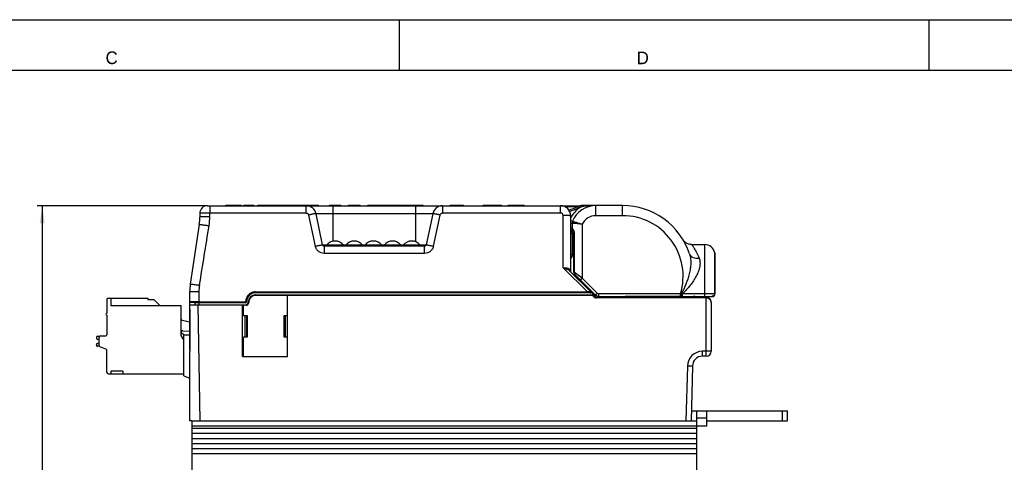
# Model space of a CAD drawing. Header units: millimetres. Extents: x 0 to 594, y 0 to 420.
# Tile 103 of 117: x 204 to 399, y 332 to 420. Entities that reach past the tile are written whole.
import ezdxf

# ---------------------------------------------------------------- set-up
doc = ezdxf.new("R2010")
doc.units = ezdxf.units.MM
doc.header["$LTSCALE"] = 32.67
doc.layers.get('0').update_dxf_attribs({"linetype": 'CONTINUOUS'})
doc.layers.add('3_ALL_AXES', color=7, linetype='CONTINUOUS')
doc.styles.get("Standard").update_dxf_attribs({"font": 'txt', "width": 0.85})
doc.styles.add('TEXTSTYLE_2', font='trium.ttf')
doc.dimstyles.new('DIMSTYLE_7', dxfattribs={"dimtxt": 3.5, "dimasz": 3.5, "dimexe": 1, "dimexo": 0.5, "dimgap": 0.875, "dimtad": 1, "dimdec": 0, "dimdsep": 46, "dimtxsty": 'STANDARD', "dimblk": '_FILLED', "dimblk1": '_FILLED', "dimblk2": '_FILLED', "dimcen": 0.09, "dimadec": 4, "dimazin": 2, "dimtp": 0.2, "dimtm": 0.2, "dimtfac": 1, "dimtdec": 0, "dimtofl": 0, "dimtmove": 0, "dimatfit": 3, "dimldrblk": '_FILLED', "dimfxl": 1, "dimtolj": 1, "dimarcsym": 0})

# ---------------------------------------------------------------- blocks, each defined once
blk = doc.blocks.new('_FILLED')
at = {"color": 0, "linetype": 'BYBLOCK'}
blk.add_solid([(0, 0), (-1, 0.143), (-1, -0.143)], dxfattribs=at)
blk = doc.blocks.new('*D6')
at = {"color": 2, "linetype": 'CONTINUOUS'}
for p, q in [((240.91, 383.11), (207.19, 383.11)), ((208.19, 383.11), (208.19, 311.73)), ((208.19, 240.34), (208.19, 311.73)), ((337.37, 240.34), (207.19, 240.34))]:
    blk.add_line(p, q, dxfattribs=at)
at = {"color": 2, "linetype": 'CONTINUOUS', "xscale": 3.5, "yscale": 3.5, "zscale": 3.5}
for p, rotation in [((208.19, 383.11), 90), ((208.19, 240.34), 270)]:
    blk.add_blockref('_FILLED', p, dxfattribs=dict(at, rotation=rotation))
at = {"color": 2, "linetype": 'CONTINUOUS', "insert": (203.82, 311.73), "char_height": 3.5, "width": 10.875, "attachment_point": 2, "rotation": 90, "line_spacing_factor": 0.9}
blk.add_mtext('143', dxfattribs=at)

msp = doc.modelspace()

# ---------------------------------------------------------------- linework, layer by layer
at = {"color": 2, "linetype": 'CONTINUOUS'}
for p, q in [((0, 420), (594, 420)), ((279, 410), (279, 420))]:
    msp.add_line(p, q, dxfattribs=at)
at = {"color": 7, "linetype": 'CONTINUOUS'}
for p, q in [((384, 410), (384, 420)), ((20, 410), (570.21398, 410)), ((240.92248, 383.10778), (314.88141, 383.10778)), ((244.5598, 383.10778), (244.5598, 383.20778)), ((244.5598, 383.20778), (247.68724, 383.20778)), ((244.62247, 383.10778), (244.62247, 383.20778)), ((245.17609, 383.10778), (245.17609, 383.20778)), ((245.58974, 383.10778), (245.58974, 383.20778)), ((247.62247, 383.10778), (247.62247, 383.20778)), ((247.68724, 383.10778), (247.68724, 383.20778)), ((248.12247, 383.10778), (248.12247, 383.20778)), ((248.12247, 383.20778), (250.12247, 383.20778)), ((250.12247, 383.10778), (250.12247, 383.20778)), ((250.94754, 383.10778), (250.94754, 383.20778)), ((250.94754, 383.20778), (255.86565, 383.20778)), ((251.10214, 383.10778), (251.10214, 383.20778)), ((251.11161, 383.10778), (251.11161, 383.20778)), ((251.19267, 383.10778), (251.19267, 383.20778)), ((251.9637, 383.10778), (251.9637, 383.20778)), ((252.1988, 383.10778), (252.1988, 383.20778)), ((252.38737, 383.10778), (252.38737, 383.20778)), ((252.43166, 383.10778), (252.43166, 383.20778)), ((253.0935, 383.10778), (253.0935, 383.20778)), ((253.30075, 383.10778), (253.30075, 383.20778)), ((253.9871, 383.10778), (253.9871, 383.20778)), ((254.10102, 383.10778), (254.10102, 383.20778)), ((254.13556, 383.10778), (254.13556, 383.20778)), ((254.63556, 383.10778), (254.63556, 383.20778)), ((255.86565, 383.10778), (255.86565, 383.20778)), ((255.87038, 383.20778), (262.92247, 383.20778)), ((256.10743, 383.10778), (256.10743, 383.20778)), ((256.32024, 383.10778), (256.32024, 383.20778)), ((257.13919, 383.10778), (257.13919, 383.20778)), ((257.37428, 383.10778), (257.37428, 383.20778)), ((257.70297, 383.10778), (257.70297, 383.20778)), ((259.12247, 383.10778), (259.12247, 383.20778)), ((259.26231, 383.10778), (259.26231, 383.20778)), ((259.56453, 383.10778), (259.56453, 383.20778)), ((259.65729, 383.10778), (259.65729, 383.20778)), ((259.71913, 383.10778), (259.71913, 383.20778)), ((259.81384, 383.10778), (259.81384, 383.20778)), ((260.96008, 383.10778), (260.96008, 383.20778)), ((261.02275, 383.10778), (261.02275, 383.20778)), ((261.06036, 383.10778), (261.06036, 383.20778)), ((261.39601, 383.10778), (261.39601, 383.20778)), ((262.03807, 383.10778), (262.03807, 383.20778)), ((262.28041, 383.10778), (262.28041, 383.20778)), ((262.92247, 383.10778), (262.92247, 383.20778)), ((265.12247, 383.10778), (265.12247, 383.20778)), ((265.12247, 383.20778), (267.36997, 383.20778)), ((267.32247, 383.10778), (267.32247, 383.20778)), ((267.36997, 383.10778), (267.36997, 383.20778)), ((268.87651, 383.10778), (268.87651, 383.20778)), ((268.87651, 383.20778), (271.16997, 383.20778)), ((270.4637, 383.10778), (270.4637, 383.20778)), ((271.16997, 383.10778), (271.16997, 383.20778)), ((272.72247, 383.10778), (272.72247, 383.20778)), ((272.72247, 383.20778), (280.13361, 383.20778)), ((274.92247, 383.10778), (274.92247, 383.20778)), ((276.47651, 383.10778), (276.47651, 383.20778)), ((276.52247, 383.10778), (276.52247, 383.20778)), ((278.72247, 383.10778), (278.72247, 383.20778)), ((278.76997, 383.10778), (278.76997, 383.20778)), ((279.62247, 383.10778), (279.62247, 383.20778)), ((279.66565, 383.10778), (279.66565, 383.20778)), ((280.13361, 383.10778), (280.13361, 383.20778)), ((280.27651, 383.10778), (280.27651, 383.20778)), ((280.27651, 383.20778), (283.67644, 383.20778)), ((282.56997, 383.10778), (282.56997, 383.20778)), ((283.62247, 383.10778), (283.62247, 383.20778)), ((283.67644, 383.10778), (283.67644, 383.20778)), ((289.07024, 383.10778), (289.07024, 383.20778)), ((289.07024, 383.20778), (291.67644, 383.20778)), ((289.12247, 383.10778), (289.12247, 383.20778)), ((290.59531, 383.10778), (290.59531, 383.20778)), ((290.6162, 383.10778), (290.6162, 383.20778)), ((290.94873, 383.10778), (290.94873, 383.20778)), ((291.67644, 383.10778), (291.67644, 383.20778)), ((295.54935, 383.10778), (295.54935, 383.20778)), ((295.54935, 383.20778), (299.19803, 383.20778)), ((299.19803, 383.10778), (299.19803, 383.20778)), ((300.5598, 383.10778), (300.5598, 383.20778)), ((300.5598, 383.20778), (303.68724, 383.20778)), ((300.62247, 383.10778), (300.62247, 383.20778)), ((301.17609, 383.10778), (301.17609, 383.20778)), ((301.58974, 383.10778), (301.58974, 383.20778)), ((303.62247, 383.10778), (303.62247, 383.20778)), ((303.68724, 383.10778), (303.68724, 383.20778)), ((323.20318, 383.13193), (315.18858, 383.13193)), ((239.42247, 381.60778), (239.42247, 380.85547)), ((263.77003, 375.34542), (262.45681, 381.52361)), ((285.58426, 381.52361), (284.27105, 375.34542)), ((312.92247, 370.19641), (312.92247, 381.10778)), ((239.31129, 379.36842), (237.53366, 367.54715)), ((313.1986, 379.64062), (313.1986, 378.63193)), ((313.41902, 378.13193), (312.92247, 378.13193)), ((312.92247, 378.10778), (313.43235, 378.10778)), ((313.58057, 369.83963), (313.58057, 377.63351)), ((283.97759, 375.10778), (264.06349, 375.10778)), ((336.90015, 375.40193), (336.86928, 375.40219)), ((336.90015, 375.40193), (339.4932, 375.40193)), ((341.4647, 365.43193), (341.4647, 373.71134)), ((316.85176, 366.07849), (312.78649, 370.14376)), ((317.78827, 365.42483), (313.72702, 369.48608)), ((237.42247, 354.50778), (237.42247, 366.0601)), ((250.42247, 365.90778), (316.78105, 365.90778)), ((250.52247, 365.40778), (317.52247, 365.40778)), ((256.80247, 353.20778), (256.80247, 365.40778)), ((317.82247, 365.10778), (316.86441, 366.06584)), ((317.73461, 364.99564), (317.41034, 365.31991)), ((317.62247, 365.10778), (317.82247, 365.10778)), ((318.11341, 365.20778), (317.72247, 365.20778)), ((317.78128, 364.95778), (339.76913, 364.95778)), ((339.76913, 364.90778), (317.94672, 364.90778)), ((318.37247, 364.95778), (318.37247, 365.13974)), ((318.49538, 365.13193), (341.1647, 365.13193)), ((322.32982, 364.95778), (322.32678, 365.13193)), ((323.72247, 364.95778), (323.72247, 365.10778)), ((334.72247, 364.95778), (334.72247, 365.13193)), ((339.65264, 365.13193), (339.73729, 364.95778)), ((220.99247, 364.49778), (220.99247, 361.79778)), ((221.29247, 364.79778), (229.14247, 364.79778)), ((221.79247, 364.79778), (221.79247, 363.29778)), ((221.79247, 363.29778), (235.72247, 363.29778)), ((229.14247, 364.79778), (229.14247, 364.50445)), ((229.14247, 364.50445), (230.28581, 364.50445)), ((230.28581, 364.50445), (231.49247, 363.29778)), ((235.72247, 357.36881), (235.72247, 363.29778)), ((237.52247, 363.95778), (248.42499, 363.95778)), ((237.52247, 363.45778), (248.52306, 363.45778)), ((238.48059, 363.45779), (238.48059, 363.85778)), ((247.89282, 353.20778), (247.89282, 363.45778)), ((247.89282, 363.15778), (248.09282, 363.15778)), ((248.09282, 362.95778), (247.89282, 362.95778)), ((248.09282, 361.34597), (248.09282, 363.45778)), ((249.39282, 364.89464), (249.39282, 364.89813)), ((340.76913, 363.95778), (340.76913, 354.25778)), ((220.99247, 361.39778), (220.99247, 357.49778)), ((248.09282, 362.20641), (247.89282, 362.20641)), ((247.89282, 362.19071), (248.09282, 362.19071)), ((248.09282, 361.34597), (248.79282, 361.34597)), ((248.64278, 361.22024), (248.69292, 361.22053)), ((248.64282, 361.34597), (248.64282, 357.0572)), ((248.69282, 361.34597), (248.69282, 357.05601)), ((248.79282, 361.34597), (248.79282, 357.04728)), ((256.11282, 357.04728), (256.11282, 361.34597)), ((256.11282, 361.34597), (256.80247, 361.34597)), ((256.21282, 357.05601), (256.21282, 361.34597)), ((237.42247, 360.02115), (235.95524, 360.35854)), ((219.12247, 357.22278), (219.59511, 357.22278)), ((219.79247, 357.29778), (220.79247, 357.29778)), ((236.22247, 356.50278), (235.72247, 357.36881)), ((236.03556, 358.30324), (237.42247, 358.24268)), ((236.22247, 349.35778), (236.22247, 357.50352)), ((237.42247, 357.45778), (236.22247, 357.45778)), ((218.92247, 357.02278), (218.92247, 356.90807)), ((218.92247, 355.42278), (218.92247, 355.5375)), ((219.11836, 356.66399), (219.49247, 356.58106)), ((219.49247, 355.86451), (219.11836, 355.78157)), ((219.54312, 355.22278), (219.12247, 355.22278)), ((219.49247, 355.38837), (219.49247, 356.99778)), ((248.09282, 353.20778), (248.09282, 357.04728)), ((248.79282, 357.04728), (248.09282, 357.04728)), ((256.80247, 357.04728), (256.11282, 357.04728)), ((219.66569, 355.11647), (220.81926, 354.70355)), ((220.99247, 350.09778), (220.99247, 354.43166)), ((237.42247, 340.45778), (237.42247, 354.20778)), ((237.43608, 354.20778), (237.42247, 354.20778)), ((247.89282, 353.20778), (256.80247, 353.20778)), ((339.76913, 353.25778), (339.05263, 353.25778)), ((337.05331, 351.31003), (336.76913, 340.45778)), ((221.29247, 349.79778), (236.22247, 349.79778)), ((221.79247, 350.29778), (221.79247, 349.79778)), ((224.14247, 350.29778), (221.79247, 350.29778)), ((224.14247, 350.29778), (224.14247, 349.79778)), ((236.22247, 349.35778), (237.42247, 348.92102)), ((337.87247, 342.45778), (337.87247, 340.46807)), ((339.87247, 342.45778), (339.87247, 339.38554)), ((354.87247, 340.45778), (354.87247, 342.45778)), ((355.87247, 340.45778), (355.87247, 342.45778)), ((237.87247, 340.45778), (237.42247, 340.45778)), ((339.87247, 340.45778), (355.87247, 340.45778)), ((339.87247, 339.38554), (337.87247, 339.38554))]:
    msp.add_line(p, q, dxfattribs=at)
at = {"color": 9, "linetype": 'CONTINUOUS'}
for p, q in [((241.40771, 383.10778), (241.40771, 381.66013)), ((255.87038, 383.10778), (255.87038, 383.20778)), ((256.01189, 383.10778), (256.01189, 383.20778)), ((256.37038, 383.10778), (256.37038, 383.20778)), ((256.51189, 383.10778), (256.51189, 383.20778)), ((256.73027, 383.10778), (256.73027, 383.20778)), ((256.97231, 383.10778), (256.97231, 383.20778)), ((257.10401, 383.10778), (257.10401, 383.20778)), ((257.38905, 383.10778), (257.38905, 383.20778)), ((257.88905, 383.10778), (257.88905, 383.20778)), ((258.40158, 383.10778), (258.40158, 383.20778)), ((258.93449, 383.10778), (258.93449, 383.20778)), ((260.50052, 381.66013), (260.50052, 383.10778)), ((265.82054, 376.06821), (265.82054, 383.10778)), ((269.04963, 383.10778), (269.04963, 383.20778)), ((269.50005, 383.10778), (269.50005, 383.20778)), ((269.77888, 383.10778), (269.77888, 383.20778)), ((269.95353, 383.10778), (269.95353, 383.20778)), ((270.11381, 383.10778), (270.11381, 383.20778)), ((270.25994, 383.10778), (270.25994, 383.20778)), ((270.36449, 383.10778), (270.36449, 383.20778)), ((270.77164, 383.10778), (270.77164, 383.20778)), ((270.98765, 383.10778), (270.98765, 383.20778)), ((271.12624, 383.10778), (271.12624, 383.20778)), ((275.60997, 383.10778), (275.60997, 383.20778)), ((280.57641, 383.10778), (280.57641, 383.20778)), ((281.42707, 383.10778), (281.42707, 383.20778)), ((282.22054, 375.94797), (282.22054, 383.10778)), ((282.26394, 383.10778), (282.26394, 383.20778)), ((287.54056, 383.10778), (287.54056, 381.66013)), ((290.799, 383.10778), (290.799, 383.20778)), ((295.79012, 383.10778), (295.79012, 383.20778)), ((296.48285, 383.10778), (296.48285, 383.20778)), ((297.43584, 383.10778), (297.43584, 383.20778)), ((298.72519, 383.10778), (298.72519, 383.20778)), ((310.92247, 381.66013), (310.92247, 383.10778)), ((314.26053, 382.90778), (311.79194, 382.90778)), ((314.48349, 382.67882), (314.35907, 382.9518)), ((314.78464, 382.78324), (314.71335, 383.07465)), ((317.90318, 381.13193), (317.90318, 383.13193)), ((323.20318, 381.13193), (323.20318, 383.13193)), ((241.40017, 380.92448), (241.40771, 381.66013)), ((260.50057, 381.66013), (241.40771, 381.66013)), ((260.9896, 381.26403), (262.30274, 375.08621)), ((285.58426, 381.52361), (262.45681, 381.52361)), ((285.73829, 375.086), (287.05147, 381.26403)), ((310.92254, 381.66013), (287.54051, 381.66013)), ((311.42247, 370.81813), (311.42247, 381.16006)), ((323.20318, 381.13193), (317.90318, 381.13193)), ((312.92247, 380.16033), (313.27246, 380.01779)), ((312.92247, 379.64062), (313.1986, 379.64062)), ((312.92247, 378.63193), (313.1986, 378.63193)), ((315.1986, 379.42993), (315.19855, 368.72165)), ((313.58057, 377.60778), (312.92247, 377.60778)), ((312.9594, 373.40778), (312.9594, 378.10778)), ((313.28043, 373.40778), (313.28043, 377.60778)), ((313.58057, 377.63351), (313.70789, 377.6335)), ((313.70789, 369.83963), (313.70789, 377.6335)), ((263.77003, 375.34541), (264.61198, 375.34541)), ((264.06347, 375.10778), (264.06347, 373.66013)), ((267.83297, 375.34541), (268.41198, 375.34541)), ((271.63297, 375.34541), (272.21198, 375.34541)), ((275.43297, 375.34541), (276.01198, 375.34541)), ((279.23297, 375.34541), (279.81198, 375.34541)), ((283.03297, 375.34541), (284.27105, 375.34541)), ((283.9776, 373.66013), (283.9776, 375.10778)), ((339.4932, 365.13193), (339.4932, 375.40193)), ((283.97791, 373.66013), (264.06338, 373.66013)), ((312.92247, 373.40778), (313.28043, 373.40778)), ((341.45967, 373.76664), (341.45967, 365.63727)), ((311.42247, 370.81813), (316.22933, 366.01127)), ((312.84048, 370.31855), (312.81387, 370.35319)), ((313.70789, 369.83963), (313.58057, 369.83963)), ((315.19855, 368.72164), (313.70789, 369.83963)), ((313.92247, 369.29063), (313.92247, 369.00778)), ((314.18997, 369.47807), (314.06412, 369.57245)), ((314.72305, 369.07827), (314.63785, 369.14216)), ((314.84505, 368.36805), (315.1986, 368.7216)), ((318.14182, 365.77838), (315.19855, 368.72165)), ((250.42199, 366.01127), (316.22933, 366.01127)), ((250.42247, 366.01127), (250.42247, 365.80778)), ((316.78105, 365.80778), (250.42247, 365.80778)), ((250.52247, 365.30517), (250.52247, 365.40778)), ((317.19821, 365.30517), (250.52247, 365.30517)), ((316.22933, 365.90778), (316.22933, 366.01127)), ((316.78105, 365.80778), (316.78105, 365.90778)), ((317.19821, 365.30517), (317.19821, 365.40778)), ((317.66389, 364.92232), (317.33963, 365.24659)), ((317.62247, 365.30778), (317.9296, 365.30778)), ((317.78827, 365.42483), (318.14182, 365.77838)), ((317.94674, 364.80517), (317.94674, 364.90778)), ((318.49538, 365.13193), (318.49538, 365.63193)), ((334.68142, 365.63193), (318.49538, 365.63193)), ((334.72247, 365.10778), (323.72247, 365.10778)), ((334.62247, 364.95778), (334.62247, 365.10778)), ((334.68142, 365.13193), (334.68142, 365.63193)), ((334.81375, 365.62258), (334.68142, 365.63193)), ((335.09251, 365.65752), (334.81375, 365.62258)), ((339.4932, 365.65752), (335.09251, 365.65752)), ((335.09252, 365.13193), (335.09252, 365.65752)), ((337.46565, 365.13193), (337.46333, 365.11458)), ((338.56286, 364.97679), (339.17211, 364.97679)), ((339.0967, 365.13193), (339.17211, 364.97679)), ((339.49127, 365.13193), (339.17211, 364.97679)), ((339.76913, 353.25778), (339.76913, 364.95778)), ((341.1647, 365.18684), (341.1647, 365.13193)), ((341.46464, 365.63407), (341.46444, 365.63472)), ((238.60883, 364.06133), (238.32411, 364.06115)), ((238.74603, 363.35493), (238.47628, 363.35483)), ((248.42498, 363.85778), (238.48059, 363.85778)), ((239.06865, 364.06134), (238.60883, 364.06133)), ((239.02426, 363.35517), (238.74603, 363.35493)), ((239.02426, 363.35517), (239.02426, 363.45778)), ((239.02426, 363.35517), (239.42247, 340.45778)), ((247.89282, 363.35517), (239.02426, 363.35517)), ((239.22606, 364.06127), (239.06865, 364.06134)), ((239.22532, 363.95778), (239.22532, 363.45779)), ((239.22606, 364.06127), (239.22606, 363.95778)), ((239.22606, 364.06127), (248.42498, 364.06127)), ((248.5231, 363.35517), (248.09282, 363.35517)), ((248.42498, 363.85778), (248.42498, 364.06127)), ((248.5231, 363.35517), (248.5231, 363.45778)), ((339.76913, 364.80517), (317.94674, 364.80517)), ((340.76913, 363.95778), (340.7675, 363.95778)), ((248.09282, 362.76127), (247.89282, 362.76127)), ((248.34282, 361.34597), (248.34282, 357.0572)), ((256.35247, 361.34597), (256.35247, 357.0572)), ((339.05263, 353.25778), (339.05263, 354.23161)), ((339.76913, 354.23161), (339.05263, 354.23161)), ((336.05366, 351.31014), (335.76948, 340.45778))]:
    msp.add_line(p, q, dxfattribs=at)
at = {"color": 3, "linetype": 'CONTINUOUS'}
for p, q in [((336.82151, 342.45778), (355.87247, 342.45778)), ((337.87247, 341.02384), (339.87247, 341.02384))]:
    msp.add_line(p, q, dxfattribs=at)
at = {"color": 7, "linetype": 'CONTINUOUS'}
for points in [[(313.2781, 378.36159), (313.28235, 378.35504), (313.30069, 378.3273)], [(313.30069, 378.3273), (313.31514, 378.30508), (313.33333, 378.27644), (313.35509, 378.2415), (313.37933, 378.20142), (313.40524, 378.15686), (313.43208, 378.10831), (313.45873, 378.05712), (313.48452, 378.00365), (313.5092, 377.9471), (313.53185, 377.88815), (313.5442, 377.85118)], [(313.54397, 377.85184), (313.55074, 377.82946), (313.56202, 377.78665), (313.57096, 377.74295), (313.57731, 377.69731), (313.5804, 377.65092), (313.58061, 377.63351)], [(336.90015, 375.40193), (336.86652, 375.40222), (336.72265, 375.40982), (336.5797, 375.42777), (336.43841, 375.45596), (336.29952, 375.49425), (336.16375, 375.54244), (336.0318, 375.60028), (335.90436, 375.66746), (335.78208, 375.74365), (335.66561, 375.82843), (335.55554, 375.92138), (335.45246, 376.02202), (335.35688, 376.12981), (335.26931, 376.2442), (335.1902, 376.3646)], [(313.06233, 369.86792), (313.04184, 369.88971), (313.01326, 369.92528), (312.98884, 369.96223), (312.96855, 369.99996), (312.95237, 370.03761), (312.94021, 370.07408), (312.93163, 370.10878), (312.92616, 370.1411), (312.92333, 370.16995), (312.92247, 370.1962)], [(340.90408, 365.13193), (340.95511, 365.13382), (341.02001, 365.14186), (341.08191, 365.15591), (341.14028, 365.17563), (341.19438, 365.20045), (341.24372, 365.22971), (341.2882, 365.26289), (341.3279, 365.29963), (341.36262, 365.33937), (341.39219, 365.38146), (341.41696, 365.4261), (341.43677, 365.47297), (341.45134, 365.52135), (341.46074, 365.5718), (341.46353, 365.59999)], [(341.46354, 365.60001), (341.46423, 365.6122), (341.46459, 365.62337), (341.46471, 365.63407)]]:
    msp.add_lwpolyline(points, dxfattribs=at)
at = {"color": 9, "linetype": 'CONTINUOUS'}
msp.add_lwpolyline([(315.19855, 368.72164), (315.09696, 368.79805), (314.90302, 368.94329)], dxfattribs=at)
at = {"color": 7, "linetype": 'CONTINUOUS'}
for centre, radius, start, end in [((240.92247, 381.60778), 1.5, 90, 180.0000876), ((260.50052, 381.10778), 2, 12, 90), ((287.54056, 381.10778), 2, 90, 168), ((310.92247, 381.10778), 2, 359.9999999, 90), ((306.89347, 399.33059), 18, 288.3655108, 294.5039335), ((317.90318, 378.13193), 5, 90, 157.8414733), ((315.18858, 381.13193), 2, 89.9998795, 114.5272758), ((323.20318, 369.13193), 14, 18.4525202, 90), ((229.42247, 380.85546), 10, 351.4481681, 360), ((314.1986, 379.64062), 1, 157.8418074, 180.0000483), ((313.6986, 378.63193), 0.5, 180, 213.451034), ((264.06347, 375.40778), 0.3, 191.9988987, 270), ((283.9776, 375.40778), 0.3, 270, 348.0010507), ((339.4932, 373.40193), 2, 10.5068421, 90), ((341.1647, 373.71193), 0.3, 0, 10.5068421), ((314.08057, 369.83963), 0.5, 180, 225), ((247.42247, 366.06011), 10, 171.4481658, 180), ((250.42247, 364.10778), 1.8, 90, 179.3921349), ((250.52247, 363.90778), 1.5, 90, 178.5666315), ((250.42247, 364.10778), 1.30005, 90.008082, 145.3144903), ((316.78105, 366.00778), 0.1, 270, 45), ((317.19821, 365.10778), 0.3, 45, 90), ((317.94674, 365.20778), 0.3, 225.0025113, 269.9962167), ((318.49538, 366.13193), 1, 225, 270), ((337.20318, 363.17341), 1.95853, 65.6730621, 90), ((339.76913, 363.90778), 1, 359.979309, 90.0143131), ((339.76913, 363.95778), 1, 359.7690915, 90), ((341.1647, 365.43193), 0.3, 270, 359.9999999), ((221.29247, 364.49778), 0.3, 90, 180), ((237.52247, 364.05778), 0.1, 180, 269.9995615), ((237.52247, 363.35778), 0.1, 90, 180), ((238.38059, 363.85778), 0.1, 0, 89.9999994), ((248.42498, 364.15778), 0.2, 270.0015957, 351.1112943), ((248.5231, 363.95778), 0.5, 269.9962552, 358.5699306), ((248.4231, 364.15778), 0.7, 284.9733118, 319.1627524), ((249.17517, 370.84991), 6.74572, 265.3011692, 266.152386), ((220.99247, 361.59778), 0.2, 90, 270), ((2909.24554, 362.73758), 2671.82307, 180.00342347, 180.18291706), ((236.02247, 360.65091), 0.3, 180, 257.05), ((219.12247, 357.02278), 0.2, 90, 180), ((219.79247, 356.99778), 0.3, 90, 180), ((220.79247, 357.49778), 0.2, 270, 360), ((236.02247, 358.00352), 0.3, 87.5, 270), ((236.02247, 357.50352), 0.2, 0, 90), ((248.93469, 372.44751), 15.22833, 268.9015233, 269.0897869), ((219.17247, 356.90807), 0.25, 180, 257.5), ((219.17247, 355.5375), 0.25, 102.5, 180), ((219.12247, 355.42278), 0.2, 180, 270), ((219.79247, 355.38837), 0.3, 180, 245), ((220.69247, 354.43166), 0.3, 0, 65), ((339.05263, 351.25778), 2, 90, 178.5031029), ((339.76913, 354.25778), 1, 270, 360), ((221.29247, 350.09778), 0.3, 180, 270)]:
    msp.add_arc(centre, radius, start, end, dxfattribs=at)
at = {"color": 9, "linetype": 'CONTINUOUS'}
for centre, radius, start, end in [((306.88838, 399.34343), 18.31379, 288.5662909, 294.5017548), ((317.90318, 378.13193), 5.6, 123.8404704, 152.814417), ((315.18858, 381.13193), 1.7, 103.7457455, 114.5039119), ((315.48545, 380.87648), 2.03148, 99.2232436, 110.1803971), ((229.41124, 381.02788), 11.98938, 350.9649777, 359.5058456), ((310.92245, 381.1601), 0.50003, 359.9952545, 89.989398), ((317.90318, 378.13193), 3, 90, 154.3624919), ((323.20318, 369.13193), 12, 343.0422367, 90), ((-3438.0832, 964.63925), 3725.62895, 350.77439332, 350.95830889), ((312.49839, 373.07824), 0.66572, 322.3765963, 324.2617392), ((348.89444, 398.00819), 45.45994, 217.2550208, 217.4694103), ((325.35721, 379.94911), 15.79292, 217.5752045, 217.710742), ((320.2041, 375.96397), 9.27863, 217.7067579, 217.8994989), ((313.40227, 370.21828), 0.48473, 179.7910323, 182.6074064), ((313.41669, 370.219), 0.49916, 182.6146964, 187.7608667), ((247.44264, 366.02013), 8.19566, 170.748734, 179.2752152), ((998.05064, 357.14889), 758.85607, 179.32235274, 179.47808825), ((250.42247, 364.10778), 1.7, 90, 179.6087493), ((250.43217, 364.01523), 1.99607, 90.2921802, 95.0757829), ((316.78105, 366.00778), 0.2, 270.0000001, 345), ((317.19734, 365.10393), 0.20149, 45.0749566, 64.9711777), ((317.94542, 365.20391), 0.39818, 225.005693, 230.2905892), ((318.49538, 366.13193), 0.5, 225, 270), ((337.20318, 363.17341), 2.25853, 52.9851739, 60.1542989), ((340.99687, 365.63221), 0.46275, 346.8563049, 352.6174055), ((340.99747, 365.6321), 0.46214, 352.6219779, 356.4472009), ((340.95984, 365.63443), 0.49984, 356.4480309, 0.3257999), ((248.42498, 364.15778), 0.3, 270, 352.6476115), ((248.42486, 364.16031), 0.09904, 270.0688539, 279.7509686), ((250.51863, 364.10095), 1.99623, 174.0890284, 178.8733481), ((248.52303, 363.95523), 0.60007, 270.0065497, 358.5614124), ((317.94694, 365.20662), 0.40146, 255.8897053, 269.9710041), ((339.05265, 351.23158), 3.00003, 90.0004701, 178.4995299)]:
    msp.add_arc(centre, radius, start, end, dxfattribs=at)
at = {"color": 7, "linetype": 'CONTINUOUS'}
msp.add_ellipse((250.52247, 363.91127), major_axis=(0, 1.5), ratio=1, start_param=0, end_param=0.852763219, dxfattribs=at)
at = {"color": 9, "linetype": 'CONTINUOUS'}
for points, knots in [([(317.90312, 383.13193), (317.44788, 383.13193), (316.52838, 383.08348), (315.61769, 382.95545), (315.15984, 382.88169)], [0, 0, 0, 0, 0.495367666, 1, 1, 1, 1]), ([(315.15984, 382.88169), (315.16038, 382.91457), (315.16232, 382.97436), (315.1675, 383.04448), (315.17313, 383.08863), (315.1778, 383.11136), (315.18148, 383.12453), (315.18629, 383.13193), (315.18858, 383.13193)], [0, 0, 0, 0, 0.387742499, 0.706049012, 0.826266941, 0.915794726, 0.972966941, 1, 1, 1, 1]), ([(241.40771, 381.66013), (241.27865, 381.66112), (241.02539, 381.66223), (240.65774, 381.66134), (240.31884, 381.65792), (240.0219, 381.65215), (239.80582, 381.64527), (239.66258, 381.63839), (239.57915, 381.63316), (239.51469, 381.62774), (239.46504, 381.62196), (239.44026, 381.61675), (239.42247, 381.61164), (239.42248, 381.60778)], [0, 0, 0, 0, 0.194654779, 0.381976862, 0.554497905, 0.705781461, 0.829965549, 0.88037816, 0.92232911, 0.955460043, 0.979450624, 0.994169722, 1, 1, 1, 1]), ([(241.40021, 380.92448), (241.28014, 380.92553), (241.03748, 380.92668), (240.67676, 380.92542), (240.33064, 380.92073), (240.02171, 380.91293), (239.79685, 380.90335), (239.6502, 380.89395), (239.56771, 380.88694), (239.50552, 380.88008), (239.4604, 380.87223), (239.4365, 380.86653), (239.42247, 380.85918), (239.42247, 380.85546)], [0, 0, 0, 0, 0.181555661, 0.366923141, 0.545431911, 0.704937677, 0.834233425, 0.88559384, 0.927315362, 0.959020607, 0.981135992, 0.994367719, 1, 1, 1, 1]), ([(260.50057, 381.66013), (260.61186, 381.66011), (260.84129, 381.58082), (260.9665, 381.37285), (260.9896, 381.26403)], [0, 0, 0, 0, 0.500090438, 1, 1, 1, 1]), ([(262.45681, 381.52361), (262.45621, 381.52646), (262.44239, 381.52753), (262.42335, 381.52768), (262.38606, 381.5245), (262.33792, 381.51884), (262.27592, 381.51018), (262.16973, 381.49377), (262.01006, 381.46642), (261.79108, 381.42613), (261.54139, 381.37774), (261.27073, 381.32313), (261.08444, 381.28422), (260.98959, 381.26409)], [0, 0, 0, 0, 0.00586079, 0.020584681, 0.044529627, 0.077604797, 0.119498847, 0.169812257, 0.293855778, 0.444943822, 0.617457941, 0.805085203, 1, 1, 1, 1]), ([(287.05148, 381.26409), (286.95665, 381.28422), (286.77043, 381.32311), (286.49985, 381.37771), (286.25023, 381.42609), (286.03125, 381.46638), (285.87154, 381.49374), (285.7653, 381.51015), (285.70324, 381.51883), (285.65507, 381.52449), (285.61775, 381.52767), (285.5987, 381.52753), (285.58487, 381.52646), (285.58426, 381.52361)], [0, 0, 0, 0, 0.194885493, 0.382417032, 0.554867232, 0.705972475, 0.830061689, 0.880408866, 0.922342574, 0.955441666, 0.979401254, 0.994135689, 1, 1, 1, 1]), ([(287.05147, 381.26403), (287.07457, 381.37285), (287.19979, 381.58082), (287.42922, 381.66011), (287.54051, 381.66013)], [0, 0, 0, 0, 0.499909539, 1, 1, 1, 1]), ([(312.92247, 381.10778), (312.92247, 381.11074), (312.90912, 381.11483), (312.89027, 381.119), (312.85283, 381.12379), (312.80411, 381.12837), (312.7411, 381.13291), (312.63289, 381.13909), (312.46968, 381.14569), (312.24535, 381.15194), (311.98923, 381.15661), (311.71137, 381.15948), (311.51995, 381.16013), (311.42247, 381.16013)], [0, 0, 0, 0, 0.005905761, 0.020670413, 0.044666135, 0.077803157, 0.119767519, 0.170155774, 0.294343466, 0.445526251, 0.618030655, 0.80548507, 1, 1, 1, 1]), ([(239.31129, 379.36841), (239.31183, 379.37204), (239.32661, 379.37709), (239.35072, 379.37912), (239.39588, 379.38011), (239.45751, 379.37764), (239.53897, 379.37234), (239.68333, 379.35994), (239.90401, 379.33625), (240.20652, 379.29851), (240.54507, 379.25226), (240.89769, 379.2005), (241.13473, 379.16374), (241.25201, 379.14507)], [0, 0, 0, 0, 0.00561197, 0.018826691, 0.040918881, 0.072588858, 0.114259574, 0.165556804, 0.294708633, 0.454088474, 0.632570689, 0.818088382, 1, 1, 1, 1]), ([(315.1986, 379.43012), (315.06902, 379.44503), (314.81459, 379.47328), (314.44496, 379.51339), (314.15236, 379.54426), (313.93605, 379.56663), (313.7909, 379.58149), (313.65924, 379.59485), (313.54237, 379.6066), (313.44144, 379.61667), (313.36777, 379.62398), (313.31754, 379.62893), (313.28664, 379.63198), (313.26034, 379.63455), (313.2388, 379.63672), (313.22184, 379.63825), (313.21107, 379.63958), (313.20426, 379.63988), (313.2017, 379.64079), (313.1986, 379.63981), (313.1986, 379.64063)], [0, 0, 0, 0, 0.194588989, 0.381873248, 0.554628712, 0.633487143, 0.706274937, 0.77229765, 0.830891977, 0.881497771, 0.923602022, 0.941330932, 0.956788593, 0.969933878, 0.980726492, 0.989141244, 0.995166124, 0.997278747, 0.998789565, 1, 1, 1, 1]), ([(313.42134, 378.35768), (313.40593, 378.37892), (313.37624, 378.41865), (313.33304, 378.47353), (313.29468, 378.52039), (313.26209, 378.55913), (313.2388, 378.5862), (313.22356, 378.60361), (313.21493, 378.61359), (313.20804, 378.62109), (313.20336, 378.6271), (313.20003, 378.62956), (313.1991, 378.63193), (313.1986, 378.63193)], [0, 0, 0, 0, 0.222691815, 0.420923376, 0.592840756, 0.73662638, 0.850611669, 0.895906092, 0.933156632, 0.962271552, 0.983170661, 0.995773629, 1, 1, 1, 1]), ([(313.27246, 380.01779), (313.27215, 380.01703), (313.27564, 380.0174), (313.27789, 380.01611), (313.28466, 380.01466), (313.29504, 380.01156), (313.3116, 380.00719), (313.33253, 380.00143), (313.35813, 379.99445), (313.38818, 379.9862), (313.43701, 379.97277), (313.50857, 379.95295), (313.60653, 379.92556), (313.71984, 379.89351), (313.84731, 379.85696), (313.98765, 379.81607), (314.19641, 379.75414), (314.47809, 379.66813), (314.83253, 379.55481), (315.07524, 379.47278), (315.1986, 379.43012)], [0, 0, 0, 0, 0.001213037, 0.002727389, 0.004844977, 0.010883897, 0.019317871, 0.03013452, 0.043307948, 0.058796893, 0.076559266, 0.118733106, 0.169405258, 0.228054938, 0.294115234, 0.366918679, 0.445768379, 0.618439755, 0.805577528, 1, 1, 1, 1]), ([(313.40622, 378.15511), (313.33035, 378.1654), (313.16972, 378.18984), (313.00812, 378.20727), (312.92254, 378.21466)], [0, 0, 0, 0, 0.471293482, 1, 1, 1, 1]), ([(313.28043, 377.60778), (313.28043, 377.67208), (313.26539, 377.79589), (313.19918, 377.95841), (313.09608, 378.07565), (313.00228, 378.10778), (312.95941, 378.10778)], [0, 0, 0, 0, 0.29752647, 0.569777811, 0.801626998, 1, 1, 1, 1]), ([(313.5349, 378.18589), (313.52554, 378.20167), (313.4897, 378.26025), (313.45089, 378.31697), (313.42134, 378.35768)], [0, 0, 0, 0, 0.267295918, 1, 1, 1, 1]), ([(313.62851, 378.00162), (313.62159, 378.01823), (313.59368, 378.08128), (313.56087, 378.14207), (313.5349, 378.18589)], [0, 0, 0, 0, 0.261077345, 1, 1, 1, 1]), ([(313.54398, 377.85185), (313.54068, 377.86233), (313.5399, 377.89552), (313.57091, 377.94974), (313.60656, 377.98367), (313.62851, 378.00162)], [0, 0, 0, 0, 0.182911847, 0.52814548, 1, 1, 1, 1]), ([(313.70789, 377.6335), (313.70793, 377.66625), (313.70058, 377.79236), (313.6646, 377.91558), (313.62851, 378.00162)], [0, 0, 0, 0, 0.259804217, 1, 1, 1, 1]), ([(264.06338, 373.66013), (263.86007, 373.66019), (263.45017, 373.73037), (262.90846, 374.03444), (262.49851, 374.50112), (262.34502, 374.88745), (262.30274, 375.08621)], [0, 0, 0, 0, 0.250081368, 0.500086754, 0.750044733, 1, 1, 1, 1]), ([(262.30281, 375.08589), (262.39148, 375.10472), (262.57066, 375.14217), (262.83718, 375.19611), (263.09303, 375.24579), (263.3216, 375.288), (263.48841, 375.31647), (263.59752, 375.3332), (263.65919, 375.34166), (263.70562, 375.34698), (263.74019, 375.34954), (263.75759, 375.34939), (263.7695, 375.3479), (263.77003, 375.34541)], [0, 0, 0, 0, 0.182217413, 0.36796512, 0.546600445, 0.706071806, 0.835265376, 0.886562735, 0.928216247, 0.959843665, 0.981849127, 0.994883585, 1, 1, 1, 1]), ([(285.73829, 375.086), (285.69602, 374.88728), (285.54248, 374.50104), (285.1326, 374.03447), (284.591, 373.73044), (284.18118, 373.66019), (283.97791, 373.66013)], [0, 0, 0, 0, 0.249954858, 0.499913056, 0.749918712, 1, 1, 1, 1]), ([(284.27105, 375.34541), (284.27158, 375.3479), (284.28349, 375.34939), (284.30088, 375.34954), (284.33546, 375.34698), (284.38189, 375.34166), (284.44356, 375.3332), (284.55267, 375.31647), (284.71947, 375.288), (284.94805, 375.24579), (285.20389, 375.19611), (285.47041, 375.14217), (285.6496, 375.10472), (285.73827, 375.08589)], [0, 0, 0, 0, 0.005116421, 0.018150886, 0.040156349, 0.071783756, 0.113437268, 0.164734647, 0.293928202, 0.453399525, 0.632034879, 0.817782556, 1, 1, 1, 1]), ([(336.90015, 375.40193), (336.89986, 375.40195), (336.90169, 375.40037), (336.90214, 375.39882), (336.90535, 375.39489), (336.91048, 375.38746), (336.92018, 375.3742), (336.93435, 375.35428), (336.9527, 375.32861), (336.97484, 375.29736), (337.00078, 375.26054), (337.04267, 375.20059), (337.10353, 375.11225), (337.18569, 374.99029), (337.27927, 374.84763), (337.38281, 374.68484), (337.49475, 374.50244), (337.6594, 374.22325), (337.87607, 373.82919), (338.13629, 373.30096), (338.30017, 372.92042), (338.38059, 372.71869)], [0, 0, 0, 0, 0.000288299, 0.001153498, 0.002593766, 0.004607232, 0.010346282, 0.01835571, 0.028618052, 0.041102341, 0.055773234, 0.072595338, 0.112525, 0.160524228, 0.216196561, 0.279130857, 0.348920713, 0.425174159, 0.595628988, 0.787927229, 1, 1, 1, 1]), ([(312.9594, 373.40778), (312.9594, 373.40057), (312.95543, 373.36957), (312.93757, 373.34218), (312.92207, 373.32424)], [0, 0, 0, 0, 0.233409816, 1, 1, 1, 1]), ([(313.03876, 372.6894), (313.0706, 372.73359), (313.1306, 372.83573), (313.23631, 373.06817), (313.2804, 373.27022), (313.28043, 373.40778)], [0, 0, 0, 0, 0.213200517, 0.461596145, 1, 1, 1, 1]), ([(336.48335, 373.56329), (336.68702, 372.9529), (336.77699, 371.94495), (336.64949, 370.61706), (336.37616, 369.23588), (335.8123, 367.53617), (335.17556, 366.24572), (334.81375, 365.62258)], [0, 0, 0, 0, 0.232364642, 0.355744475, 0.482159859, 0.739792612, 1, 1, 1, 1]), ([(338.38059, 372.71869), (338.48129, 372.46598), (338.5931, 371.89614), (338.51247, 371.00012), (338.24034, 370.06955), (337.81381, 369.13111), (337.26454, 368.20604), (336.39669, 367.00534), (335.63551, 366.1764), (335.09251, 365.65752)], [0, 0, 0, 0, 0.10011084, 0.209302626, 0.328341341, 0.455289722, 0.587724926, 0.723605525, 1, 1, 1, 1]), ([(336.4834, 373.56312), (336.50881, 373.48696), (336.57877, 373.33821), (336.78939, 373.07013), (337.17987, 372.81459), (337.75572, 372.67347), (338.16987, 372.68675), (338.38059, 372.71869)], [0, 0, 0, 0, 0.107407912, 0.217609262, 0.452752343, 0.714883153, 1, 1, 1, 1]), ([(311.42247, 370.81813), (311.55437, 370.82136), (311.80943, 370.81599), (312.17061, 370.78566), (312.48873, 370.69628), (312.65242, 370.56389), (312.71065, 370.48838)], [0, 0, 0, 0, 0.288360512, 0.556922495, 0.791601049, 1, 1, 1, 1]), ([(311.42247, 370.81812), (311.67939, 370.73246), (312.16201, 370.57291), (312.6172, 370.31309), (312.78649, 370.14376)], [0, 0, 0, 0, 0.530754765, 1, 1, 1, 1]), ([(312.92277, 372.67185), (312.92312, 372.66259), (312.92433, 372.64622), (312.92892, 372.6255), (312.93742, 372.61045), (312.95273, 372.60616), (312.96882, 372.61333), (312.99503, 372.63369), (313.01309, 372.65554), (313.02567, 372.67183)], [0, 0, 0, 0, 0.157435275, 0.277483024, 0.362789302, 0.433958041, 0.524616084, 0.649882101, 1, 1, 1, 1]), ([(312.78649, 370.14376), (312.74581, 370.18444), (312.68682, 370.29976), (312.69501, 370.42614), (312.71064, 370.48839)], [0, 0, 0, 0, 0.472676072, 1, 1, 1, 1]), ([(312.9175, 370.22011), (312.91558, 370.22239), (312.90371, 370.23698), (312.89215, 370.25182), (312.88243, 370.26431)], [0, 0, 0, 0, 0.158690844, 1, 1, 1, 1]), ([(312.91755, 370.22004), (312.91847, 370.21894), (312.92234, 370.21162), (312.92247, 370.20311), (312.92247, 370.19641)], [0, 0, 0, 0, 0.176546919, 1, 1, 1, 1]), ([(313.72702, 369.48608), (313.7084, 369.5047), (313.67782, 369.55274), (313.66361, 369.62385), (313.6656, 369.6862), (313.67347, 369.75527), (313.6888, 369.80869), (313.70789, 369.83963)], [0, 0, 0, 0, 0.210777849, 0.442119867, 0.569447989, 0.708964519, 1, 1, 1, 1]), ([(237.53365, 367.54715), (237.53418, 367.55067), (237.54786, 367.55604), (237.57094, 367.55819), (237.61329, 367.55959), (237.67131, 367.55756), (237.74781, 367.55286), (237.88337, 367.5415), (238.09043, 367.51938), (238.37414, 367.48377), (238.69146, 367.4399), (239.0218, 367.39063), (239.2438, 367.35554), (239.35362, 367.3377)], [0, 0, 0, 0, 0.005814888, 0.019130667, 0.041296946, 0.073029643, 0.114755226, 0.166097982, 0.295297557, 0.454644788, 0.633009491, 0.818331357, 1, 1, 1, 1]), ([(237.42247, 366.06011), (237.42248, 366.06367), (237.43509, 366.07107), (237.45756, 366.07667), (237.49905, 366.08439), (237.55654, 366.09105), (237.63265, 366.09782), (237.768, 366.1068), (237.97551, 366.11576), (238.26062, 366.12275), (238.58004, 366.12655), (238.91292, 366.12689), (239.13685, 366.12515), (239.24765, 366.1238)], [0, 0, 0, 0, 0.005835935, 0.019147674, 0.041301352, 0.073022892, 0.114746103, 0.166097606, 0.29535175, 0.45479417, 0.633228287, 0.818518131, 1, 1, 1, 1]), ([(250.25557, 366.00347), (250.03896, 365.98421), (249.60859, 365.87072), (249.06249, 365.4915), (248.67517, 364.95123), (248.55542, 364.52272), (248.53301, 364.30653)], [0, 0, 0, 0, 0.250092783, 0.500091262, 0.750038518, 1, 1, 1, 1]), ([(250.52247, 365.30517), (250.34321, 365.30513), (249.9809, 365.23467), (249.52053, 364.93233), (249.20693, 364.47967), (249.12735, 364.11932), (249.12291, 363.94017)], [0, 0, 0, 0, 0.250060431, 0.500054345, 0.750012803, 1, 1, 1, 1]), ([(316.85176, 366.07849), (316.8508, 366.07946), (316.84461, 366.07682), (316.83404, 366.07786), (316.8151, 366.07475), (316.79043, 366.0726), (316.75977, 366.06913), (316.70979, 366.06378), (316.63838, 366.05632), (316.54487, 366.04615), (316.40724, 366.03098), (316.3013, 366.01862), (316.22933, 366.01127)], [0, 0, 0, 0, 0.006520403, 0.025155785, 0.055107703, 0.095471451, 0.145034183, 0.202520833, 0.336530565, 0.488929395, 0.653296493, 1, 1, 1, 1]), ([(317.33963, 365.24659), (317.34877, 365.25572), (317.36556, 365.27271), (317.38564, 365.29293), (317.39787, 365.30613), (317.40518, 365.31311), (317.40734, 365.31706), (317.41082, 365.31944), (317.41034, 365.31991)], [0, 0, 0, 0, 0.38056622, 0.705711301, 0.830374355, 0.922948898, 0.980160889, 1, 1, 1, 1]), ([(317.66389, 364.92232), (317.67304, 364.93146), (317.68982, 364.94845), (317.7099, 364.96867), (317.72214, 364.98187), (317.72944, 364.98885), (317.7316, 364.99279), (317.73508, 364.99517), (317.7346, 364.99565)], [0, 0, 0, 0, 0.380566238, 0.705711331, 0.830374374, 0.92294891, 0.980160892, 1, 1, 1, 1]), ([(334.7828, 365.13193), (334.78407, 365.13193), (334.78693, 365.13551), (334.79085, 365.14756), (334.79585, 365.17495), (334.80055, 365.21931), (334.80503, 365.27955), (334.8087, 365.3528), (334.81256, 365.46864), (334.81367, 365.55976), (334.81375, 365.62258)], [0, 0, 0, 0, 0.007717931, 0.023194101, 0.080602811, 0.172735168, 0.29616912, 0.446560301, 0.618451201, 1, 1, 1, 1]), ([(341.29603, 365.64407), (341.0502, 365.65072), (340.44919, 365.65539), (339.84825, 365.65752), (339.4932, 365.65752)], [0, 0, 0, 0, 0.409206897, 1, 1, 1, 1]), ([(341.4475, 365.52699), (341.43371, 365.46792), (341.3823, 365.35486), (341.25032, 365.22667), (341.08484, 365.14889), (340.96406, 365.13194), (340.90384, 365.13193)], [0, 0, 0, 0, 0.252077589, 0.501218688, 0.749722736, 1, 1, 1, 1]), ([(341.39442, 365.64082), (341.38724, 365.64111), (341.35445, 365.64239), (341.32165, 365.64338), (341.29603, 365.64407)], [0, 0, 0, 0, 0.219022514, 1, 1, 1, 1]), ([(341.45967, 365.63727), (341.4553, 365.6376), (341.43357, 365.63909), (341.4118, 365.64009), (341.39442, 365.64082)], [0, 0, 0, 0, 0.201199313, 1, 1, 1, 1]), ([(341.41718, 365.42627), (341.42401, 365.42664), (341.4355, 365.42743), (341.45134, 365.42852), (341.45868, 365.43014), (341.4647, 365.4308), (341.4647, 365.43193)], [0, 0, 0, 0, 0.42650249, 0.738236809, 0.929458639, 1, 1, 1, 1]), ([(341.46348, 365.60001), (341.4635, 365.60029), (341.46261, 365.60228), (341.46035, 365.60284), (341.45872, 365.60346)], [0, 0, 0, 0, 0.138673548, 1, 1, 1, 1]), ([(341.46444, 365.63472), (341.46429, 365.63497), (341.46295, 365.63626), (341.46113, 365.63681), (341.45967, 365.63727)], [0, 0, 0, 0, 0.16015402, 1, 1, 1, 1]), ([(237.42942, 364.05817), (237.4277, 364.05812), (237.42646, 364.05742), (237.42244, 364.05833), (237.42257, 364.05778)], [0, 0, 0, 0, 0.75191733, 1, 1, 1, 1]), ([(237.7971, 363.35539), (237.74372, 363.35551), (237.66883, 363.35569), (237.57616, 363.35609), (237.52279, 363.35633), (237.48104, 363.35674), (237.45315, 363.3568), (237.43739, 363.35736), (237.42917, 363.35702), (237.42569, 363.35808), (237.4225, 363.35727), (237.42247, 363.35778)], [0, 0, 0, 0, 0.42744294, 0.599576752, 0.742252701, 0.854380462, 0.934994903, 0.963333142, 0.983637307, 0.995868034, 1, 1, 1, 1]), ([(237.74897, 364.06016), (237.70813, 364.06004), (237.60162, 364.0594), (237.49508, 364.05999), (237.42942, 364.05817)], [0, 0, 0, 0, 0.383398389, 1, 1, 1, 1]), ([(238.32411, 364.06115), (238.26928, 364.0611), (238.07757, 364.06089), (237.88585, 364.06056), (237.74897, 364.06016)], [0, 0, 0, 0, 0.286024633, 1, 1, 1, 1]), ([(238.47628, 363.35483), (238.41235, 363.35483), (238.18596, 363.35485), (237.95957, 363.35504), (237.7971, 363.35539)], [0, 0, 0, 0, 0.282382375, 1, 1, 1, 1]), ([(249.12291, 363.94017), (249.11017, 363.94048), (249.08667, 363.94124), (249.05868, 363.94221), (249.04105, 363.94343), (249.03119, 363.94369), (249.02693, 363.94495), (249.02292, 363.94461), (249.02293, 363.94528)], [0, 0, 0, 0, 0.381713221, 0.706430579, 0.830684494, 0.922908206, 0.979940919, 1, 1, 1, 1]), ([(340.76913, 363.90746), (340.76913, 364.0107), (340.72661, 364.22798), (340.53187, 364.52243), (340.201, 364.74812), (339.91838, 364.80516), (339.76899, 364.80518)], [0, 0, 0, 0, 0.20897653, 0.43551873, 0.697620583, 1, 1, 1, 1]), ([(340.76913, 354.25778), (340.76913, 354.25596), (340.75971, 354.25458), (340.74785, 354.25195), (340.72258, 354.24987), (340.69025, 354.24745), (340.64818, 354.24523), (340.57604, 354.24212), (340.46719, 354.23883), (340.31763, 354.2357), (340.14689, 354.23337), (339.96169, 354.23193), (339.83411, 354.23161), (339.76913, 354.23161)], [0, 0, 0, 0, 0.005460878, 0.020062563, 0.043980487, 0.077091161, 0.119060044, 0.169474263, 0.293772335, 0.445104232, 0.617753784, 0.805324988, 1, 1, 1, 1]), ([(337.05331, 351.31014), (337.05326, 351.30831), (337.04379, 351.3072), (337.03187, 351.30488), (337.00657, 351.30346), (336.97423, 351.30187), (336.93213, 351.30076), (336.85999, 351.29954), (336.75121, 351.29909), (336.60174, 351.29989), (336.43103, 351.30202), (336.24596, 351.30543), (336.1185, 351.30844), (336.05366, 351.31014)], [0, 0, 0, 0, 0.005472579, 0.02009681, 0.044009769, 0.077080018, 0.119083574, 0.169548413, 0.293716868, 0.445011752, 0.617758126, 0.80552995, 1, 1, 1, 1])]:
    msp.add_open_spline(points, degree=3, knots=knots, dxfattribs=at)
for points in [[(313.0069, 369.93418), (312.96236, 369.99795), (312.93259, 370.07451), (312.9221, 370.15159)], [(317.28259, 365.28649), (317.25647, 365.29865), (317.22701, 365.30516), (317.19821, 365.30517)], [(248.50405, 364.10006), (248.48922, 364.08087), (248.46554, 364.06679), (248.44164, 364.0627)], [(248.52278, 364.1402), (248.51965, 364.12577), (248.51307, 364.11174), (248.50405, 364.10006)], [(317.84907, 364.81728), (317.79176, 364.8317), (317.73648, 364.85983), (317.69103, 364.89759)]]:
    msp.add_open_spline(points, degree=3, dxfattribs=at)
at = {"color": 7, "linetype": 'CONTINUOUS'}
msp.add_open_spline([(248.52269, 364.14), (248.53537, 364.13826), (248.5589, 364.13595), (248.58691, 364.13321), (248.60457, 364.13069), (248.61436, 364.12945), (248.61873, 364.12799), (248.62264, 364.1276), (248.62258, 364.1269)], degree=3, knots=[0, 0, 0, 0, 0.380568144, 0.705031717, 0.829392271, 0.921828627, 0.97918002, 1, 1, 1, 1], dxfattribs=at)
at = {"layer": '3_ALL_AXES', "color": 9, "linetype": 'CONTINUOUS'}
for p, q in [((267.89479, 375.26746), (264.55015, 375.26746)), ((271.69479, 375.26746), (268.35015, 375.26746)), ((275.49479, 375.26746), (272.15015, 375.26746)), ((279.29479, 375.26746), (275.95015, 375.26746)), ((283.09479, 375.26746), (279.75015, 375.26746)), ((237.87247, 339.46807), (337.87247, 339.46807)), ((237.87247, 338.96807), (337.87247, 338.96807)), ((237.87247, 336.96807), (337.87247, 336.96807)), ((237.87247, 335.96807), (337.87247, 335.96807)), ((237.87247, 333.96807), (337.87247, 333.96807))]:
    msp.add_line(p, q, dxfattribs=at)
at = {"layer": '3_ALL_AXES', "color": 7, "linetype": 'CONTINUOUS'}
for p, q in [((237.87247, 340.46807), (237.87247, 329.73678)), ((237.87247, 340.46807), (337.87247, 340.46807)), ((337.87247, 340.46807), (337.87247, 329.73678)), ((237.87247, 337.96807), (337.87247, 337.96807)), ((237.87247, 334.96807), (337.87247, 334.96807))]:
    msp.add_line(p, q, dxfattribs=at)
for centre, radius, start, end in [((264.63039, 375.20778), 0.1, 143.3578839, 270), ((266.22247, 374.02358), 2.0842, 36.6421161, 143.3578839), ((267.81455, 375.20778), 0.1, 270, 36.6421161), ((268.43039, 375.20778), 0.1, 143.3578839, 270), ((270.02247, 374.02358), 2.0842, 36.6421161, 143.3578839), ((271.61455, 375.20778), 0.1, 270, 36.6421161), ((272.23039, 375.20778), 0.1, 143.3578839, 270), ((273.82247, 374.02358), 2.0842, 36.6421161, 143.3578839), ((275.41455, 375.20778), 0.1, 270, 36.6421161), ((276.03039, 375.20778), 0.1, 143.3578839, 270), ((277.62247, 374.02358), 2.0842, 36.6421161, 143.3578839), ((279.21455, 375.20778), 0.1, 270, 36.6421161), ((279.83039, 375.20778), 0.1, 143.3578839, 270), ((281.42247, 374.02358), 2.0842, 36.6421161, 143.3578839), ((283.01455, 375.20778), 0.1, 270, 36.6421161)]:
    msp.add_arc(centre, radius, start, end, dxfattribs=at)

# ---------------------------------------------------------------- texts
at = {"color": 2, "linetype": 'CONTINUOUS', "char_height": 2.5, "width": 2.5, "attachment_point": 2, "line_spacing_factor": 0.9, "style": 'TEXTSTYLE_2'}
for s, insert in [('C', (221.95204, 413.69835)), ('D', (327.20852, 413.67396))]:
    msp.add_mtext(s, dxfattribs=dict(at, insert=insert))

# ---------------------------------------------------------------- dimensions: what is measured, and where the dimension line sits
at = {"color": 2, "linetype": 'CONTINUOUS'}
dim = msp.add_linear_dim(base=(208.1946, 240.34307), p1=(241.40771, 383.10778), p2=(337.87247, 240.34307), angle=270, dimstyle='DIMSTYLE_7', dxfattribs=at)
dim.commit()
dim.dimension.update_dxf_attribs({"geometry": '*D6', "text_midpoint": (208.1946, 311.22542), "dimtype": 160})

doc.saveas('drawing.dxf')
